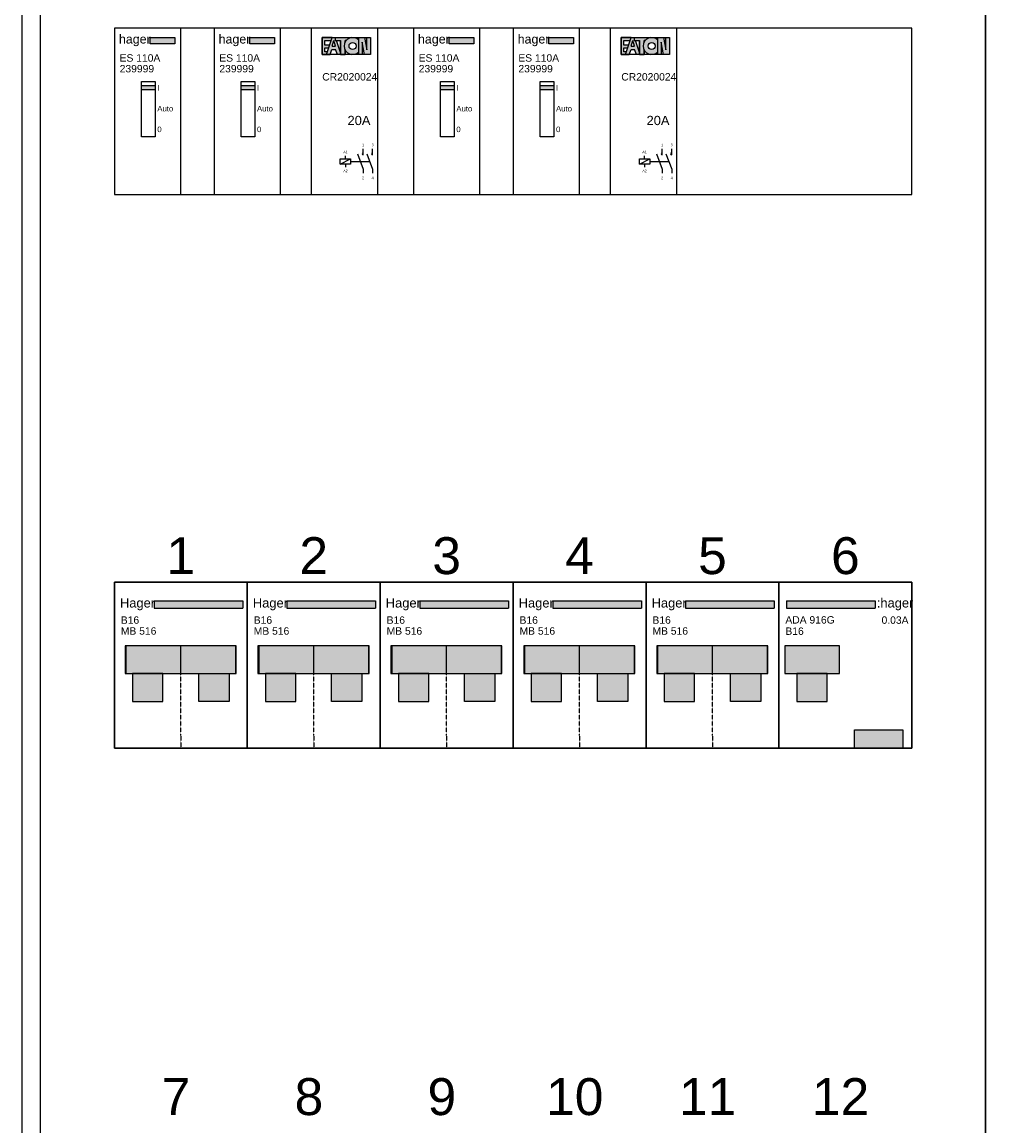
# Model space of a CAD drawing. Header units: millimetres. Extents: x -30480 to 214890, y -181324 to 108676.
# Tile 37 of 48: x -28987 to -26325, y 35791 to 38780. Entities that reach past the tile are written whole.
import ezdxf
from ezdxf.enums import TextEntityAlignment as Align

# ---------------------------------------------------------------- set-up
doc = ezdxf.new("R2010")
doc.units = ezdxf.units.MM
doc.header["$LTSCALE"] = 100
doc.linetypes.add('DASHED2', pattern=[0.375, 0.25, -0.125])
doc.linetypes.add('HIDDEN', pattern=[9.525, 6.35, -3.175])
doc.layers.add('EL$6----', color=7, linetype='Continuous')
doc.styles.add('Arial', font='arial.ttf')
doc.styles.add('BURO-012', font='BUROFONT.shx', dxfattribs={"height": 1.2})

# ---------------------------------------------------------------- blocks, each defined once
blk = doc.blocks.new('Hager 1P+N')
blk.add_hatch(color=256).paths.add_polyline_path([(347.5, -50.9), (107.4, -50.9), (107.4, -70.9), (347.5, -70.9)], flags=17)
for color, points in [(160, [(107.4, -50.9), (107.4, -70.9), (347.5, -70.9), (347.5, -50.9)]), (8, [(29, -247.8), (328.9, -247.8), (328.9, -172.7), (29, -172.7)]), (8, [(49.3, -323.6), (131.5, -323.6), (131.5, -247.8), (49.3, -247.8)]), (8, [(310.7, -323.6), (228.5, -323.6), (228.5, -247.8), (310.7, -247.8)])]:
    blk.add_hatch(color=color).paths.add_polyline_path(points)
at = {"color": 0}
for p, q in [((107.4, -50.9), (347.5, -50.9)), ((107.4, -50.9), (107.4, -70.9)), ((347.5, -50.9), (347.5, -70.9)), ((107.4, -70.9), (347.5, -70.9)), ((180, -247.5), (180, -172.7)), ((180, -247.5), (180, -172.7))]:
    blk.add_line(p, q, dxfattribs=at)
at = {"color": 0, "linetype": 'HIDDEN', "ltscale": 0.001}
blk.add_line((180, -415), (180, -183.9), dxfattribs=at)
at = {"color": 0}
blk.add_lwpolyline([(0, 0), (0, -450), (360, -450), (360, 0), (0, 0)], dxfattribs=at)
for points in [[(29, -247.8), (328.9, -247.8), (328.9, -172.7), (29, -172.7)], [(31.1, -247.8), (329.9, -247.8), (329.9, -172.7), (31.1, -172.7)], [(49.3, -323.6), (131.5, -323.6), (131.5, -247.8), (49.3, -247.8)], [(49.3, -323.6), (131.5, -323.6), (131.5, -247.8), (49.3, -247.8)], [(310.7, -323.6), (228.5, -323.6), (228.5, -247.8), (310.7, -247.8)], [(310.7, -323.6), (228.5, -323.6), (228.5, -247.8), (310.7, -247.8)]]:
    blk.add_lwpolyline(points, close=True, dxfattribs=at)
at = {"color": 0, "linetype": 'HIDDEN', "ltscale": 0.001}
blk.add_lwpolyline([(180, -415), (180, -450)], dxfattribs=at)
at = {"style": 'Arial'}
blk.add_text('Hager', height=25, dxfattribs=at).set_placement((15.1, -68.7))
for tag, p in [('VERMOGEN', (17.5, -112.7)), ('TYPE', (17.5, -142.2))]:
    blk.add_attdef(tag, p, '', height=20, dxfattribs=at)
blk = doc.blocks.new('*U12')
blk.add_hatch(color=256).paths.add_polyline_path([(260.5, -50.9), (20.4, -50.9), (20.4, -70.9), (260.5, -70.9)], flags=17)
for color, points in [(160, [(20.4, -50.9), (20.4, -70.9), (260.5, -70.9), (260.5, -50.9)]), (8, [(16.1, -247.8), (163.9, -247.8), (163.9, -172.7), (16.1, -172.7)]), (8, [(48.9, -323.6), (131.1, -323.6), (131.1, -247.8), (48.9, -247.8)])]:
    blk.add_hatch(color=color).paths.add_polyline_path(points)
h = blk.add_hatch(color=160)
h.dxf.hatch_style = 1
h.paths.add_polyline_path([(205, -400), (205, -450), (336, -450), (336, -400)])
at = {"color": 0}
for p, q in [((20.4, -50.9), (260.5, -50.9)), ((20.4, -50.9), (20.4, -70.9)), ((260.5, -50.9), (260.5, -70.9)), ((20.4, -70.9), (260.5, -70.9))]:
    blk.add_line(p, q, dxfattribs=at)
blk.add_lwpolyline([(0, 0), (0, -450), (360, -450), (360, 0), (0, 0)], dxfattribs=at)
for points in [[(16.1, -247.8), (163.9, -247.8), (163.9, -172.7), (16.1, -172.7)], [(48.9, -323.6), (131.1, -323.6), (131.1, -247.8), (48.9, -247.8)], [(48.9, -323.6), (131.1, -323.6), (131.1, -247.8), (48.9, -247.8)]]:
    blk.add_lwpolyline(points, close=True, dxfattribs=at)
at = {"flags": 128}
blk.add_lwpolyline([(205, -450), (205, -400), (336, -400), (336, -450)], close=True, dxfattribs=at)
at = {"color": 160, "style": 'Arial'}
blk.add_text(':hager', height=25, dxfattribs=at).set_placement((265.1, -68.7))
at = {"style": 'Arial'}
for tag, p in [('TYPE', (17.5, -112.2)), ('VERMOGEN', (17.5, -142.7))]:
    blk.add_attdef(tag, p, '', height=20, dxfattribs=at)
blk.add_attdef('UITSCHAKELWAARDE', text='', height=20, dxfattribs=at).set_placement((351, -112.8), align=Align.RIGHT)
blk = doc.blocks.new('*U139')
h = blk.add_hatch(color=160)
h.dxf.hatch_style = 1
h.paths.add_polyline_path([(163.9, -42), (97, -42), (97, -25), (163.9, -25)])
h = blk.add_hatch(color=256)
h.dxf.hatch_style = 1
h.paths.add_polyline_path([(110.7, -155.5), (73.2, -155.5), (73.2, -166.8), (110.7, -166.8)])
at = {"color": 0}
blk.add_lwpolyline([(0, 0), (0, -450), (180, -450), (180, 0), (0, 0)], dxfattribs=at)
blk.add_lwpolyline([(163.9, -42), (97, -42), (97, -25), (163.9, -25)], close=True)
at = {"flags": 128}
blk.add_lwpolyline([(73.2, -144.3), (110.7, -144.3), (110.7, -294.3), (73.2, -294.3)], close=True, dxfattribs=at)
blk.add_lwpolyline([(73.2, -155.5), (110.7, -155.5), (110.7, -166.8), (73.2, -166.8)], dxfattribs=at)
at = {"color": 160, "style": 'Arial'}
blk.add_text('hager', height=24.12, dxfattribs=at).set_placement((12.3, -41.6))
at = {"style": 'Arial'}
for s, height, p in [('239999', 20, (14.4, -119.7)), ('I', 15, (116.3, -169)), ('Auto', 15, (116.3, -225.3)), ('0', 15, (116.3, -281.5))]:
    blk.add_text(s, height=height, dxfattribs=at).set_placement(p)
blk.add_attdef('TYPENUMMER', (14.2, -90.6), '', height=20, dxfattribs=at)
blk = doc.blocks.new('*U138')
h = blk.add_hatch(color=160)
h.dxf.hatch_style = 1
h.paths.add_polyline_path([(163.9, -42), (97, -42), (97, -25), (163.9, -25)])
h = blk.add_hatch(color=256)
h.dxf.hatch_style = 1
h.paths.add_polyline_path([(110.7, -155.5), (73.2, -155.5), (73.2, -166.8), (110.7, -166.8)])
at = {"color": 0}
blk.add_lwpolyline([(0, 0), (0, -450), (180, -450), (180, 0), (0, 0)], dxfattribs=at)
blk.add_lwpolyline([(163.9, -42), (97, -42), (97, -25), (163.9, -25)], close=True)
at = {"flags": 128}
blk.add_lwpolyline([(73.2, -144.3), (110.7, -144.3), (110.7, -294.3), (73.2, -294.3)], close=True, dxfattribs=at)
blk.add_lwpolyline([(73.2, -155.5), (110.7, -155.5), (110.7, -166.8), (73.2, -166.8)], dxfattribs=at)
at = {"color": 160, "style": 'Arial'}
blk.add_text('hager', height=24.12, dxfattribs=at).set_placement((12.3, -41.6))
at = {"style": 'Arial'}
for s, height, p in [('239999', 20, (14.4, -119.7)), ('I', 15, (116.3, -169)), ('Auto', 15, (116.3, -225.3)), ('0', 15, (116.3, -281.5))]:
    blk.add_text(s, height=height, dxfattribs=at).set_placement(p)
blk.add_attdef('TYPENUMMER', (14.2, -90.6), '', height=20, dxfattribs=at)
blk = doc.blocks.new('Eaton Relais')
for points in [[(56.3, -26), (56.3, -25.3), (29.7, -25.3), (29.7, -71.2), (41.5, -71.2), (43.7, -64.4), (36.8, -64.4), (36.8, -52.8), (47.5, -52.8), (49.6, -46.4), (36.8, -46.4), (36.8, -33.6), (53.8, -33.6)], [(106, -26.1), (106, -25.3), (64.4, -25.3), (64.4, -33.6), (78.8, -33.6), (78.8, -71.2), (91.6, -71.2), (91.6, -59, -0.247607), (91.6, -37.5), (91.6, -33.6), (94.2, -33.6, -0.156025)], [(150.7, -58.9), (144.4, -25.3), (128.4, -25.3), (128.4, -71.2), (138, -71.2), (138, -37.6), (144.3, -71.2), (160.3, -71.2), (160.3, -25.3), (150.7, -25.3)]]:
    blk.add_hatch(color=160).paths.add_polyline_path(points)
h = blk.add_hatch(color=256)
h.paths.add_polyline_path([(68.1, -33.6), (64.4, -33.6), (64.4, -25.3), (56.5, -25.3), (41.5, -71.2), (51.1, -71.2), (56.1, -58), (65.7, -58), (70.8, -71.2), (78.8, -71.2), (78.8, -66.3)])
h.paths.add_polyline_path([(65.4, -48.6), (56.5, -48.6), (60.9, -33.6)], flags=16)
h = blk.add_hatch(color=256)
h.paths.add_polyline_path([(128.4, -64.1), (128.4, -32.4, 2.489681)])
h.paths.add_polyline_path([(102.3, -48.3, -1), (121.5, -48.3, -1)], flags=16)
at = {"color": 0}
blk.add_lwpolyline([(0, 0), (0, -450), (180, -450), (180, 0), (0, 0)], dxfattribs=at)
for points in [[(29.7, -25.3), (29.7, -71.2), (41.5, -71.2)], [(56.3, -26), (56.3, -25.3), (29.7, -25.3)], [(41.5, -71.2), (56.5, -25.3)], [(56.5, -25.3), (65.5, -25.3)], [(64.4, -25.3), (64.4, -33.6), (78.8, -33.6), (78.8, -71.2), (91.6, -71.2), (91.6, -59)], [(64.4, -25.3), (106, -25.3)], [(106, -25.3), (106, -26.1)], [(128.4, -71.2), (128.4, -25.3), (144.4, -25.3)], [(144.3, -71.2), (138, -37.6), (138, -71.2), (128.4, -71.2), (128.4, -25.3)], [(160.3, -25.3), (160.3, -71.2), (144.3, -71.2)], [(144.4, -25.3), (150.7, -58.9), (150.7, -25.3), (160.3, -25.3), (160.3, -71.2)], [(49.6, -46.4), (36.8, -46.4), (36.8, -33.6), (53.8, -33.6)], [(43.7, -64.4), (36.8, -64.4), (36.8, -52.8), (47.5, -52.8)], [(41.5, -71.2), (51.1, -71.2), (56.1, -58), (65.7, -58)], [(56.5, -48.6), (60.9, -33.6)], [(56.5, -48.6), (65.4, -48.6)], [(65.4, -48.6), (60.9, -33.6)], [(80.4, -71.2), (70.8, -71.2), (65.7, -58), (65.7, -58)], [(78.8, -66.3), (68.1, -33.6)], [(91.6, -59), (91.6, -71.2), (78.8, -71.2), (78.8, -33.6)], [(91.6, -37.5), (91.6, -33.6)], [(94.2, -33.6), (91.6, -33.6), (91.6, -37.5)]]:
    blk.add_lwpolyline(points)
blk.add_lwpolyline([(29.7, -25.3), (160.3, -25.3), (160.3, -71.2), (29.7, -71.2)], close=True)
at = {"flags": 128}
for points in [[(140.4, -343.3), (140.4, -326.7)], [(166.2, -343.3), (166.2, -326.7)], [(78.7, -368.2), (106.7, -354.2)], [(92.7, -354.2), (92.7, -345.5)], [(124.9, -340.5), (140.4, -381.8), (140.4, -392.3)], [(150.7, -340.5), (166.2, -381.8), (166.2, -392.3)], [(92.7, -368.2), (92.7, -376.2)]]:
    blk.add_lwpolyline(points, dxfattribs=at)
blk.add_lwpolyline([(78.7, -354.2), (106.7, -354.2), (106.7, -368.2), (78.7, -368.2)], close=True, dxfattribs=at)
at = {"linetype": 'DASHED2', "ltscale": 10, "flags": 128}
blk.add_lwpolyline([(106.7, -361.2), (158.4, -361.2)], dxfattribs=at)
blk.add_circle((111.9, -48.3), 9.6)
for centre, radius, start, end in [((111.9, -48.3), 22.9, 43.7665, 316.2335), ((140.4, -340.5), 2.8, 90, 270), ((166.2, -340.5), 2.8, 90, 270)]:
    blk.add_arc(centre, radius, start, end)
at = {"char_height": 7, "attachment_point": 8, "style": 'BURO-012'}
for s, insert in [('1', (140.4, -319.7)), ('3', (166.2, -319.7)), ('A1', (92.7, -338.5)), ('A2', (92.7, -390)), ('2', (140.4, -408.9)), ('4', (166.2, -408.9))]:
    blk.add_mtext_dynamic_manual_height_columns(s, width=8.195, gutter_width=6, heights=[0], dxfattribs=dict(at, insert=insert))
at = {"style": 'Arial'}
blk.add_attdef('TYPE', (29.7, -141.7), '', height=20, dxfattribs=at)
blk.add_attdef('AMPERE', text='', height=25, dxfattribs=at).set_placement((160.3, -262.4), align=Align.RIGHT)

msp = doc.modelspace()

# ---------------------------------------------------------------- linework, layer by layer
at = {"layer": 'EL$6----'}
for points in [[(-28987.3, 41604.4), (-23767.3, 41604.4), (-23767.3, 32305.7), (-28987.3, 32305.7)], [(-28937.3, 39288.6), (-26377.3, 39288.6), (-26377.3, 33288.6), (-28937.3, 33288.6)], [(-26377.3, 39288.6), (-23817.3, 39288.6), (-23817.3, 33288.6), (-26377.3, 33288.6)]]:
    msp.add_lwpolyline(points, close=True, dxfattribs=at)
at = {"layer": 'EL$6----', "ltscale": 0.2}
for points in [[(-26577.3, 38763.6), (-28737.3, 38763.6), (-28737.3, 38313.6), (-26577.3, 38313.6)], [(-26577.3, 36813.6), (-28737.3, 36813.6), (-28737.3, 37263.6), (-26577.3, 37263.6)]]:
    msp.add_lwpolyline(points, close=True, dxfattribs=at)

# ---------------------------------------------------------------- block references
at = {"layer": 'EL$6----'}
for name, p, values in [('*U139', (-28737.3, 38763.6), {'TYPENUMMER': 'ES 110A'}), ('*U139', (-28467.3, 38763.6), {'TYPENUMMER': 'ES 110A'}), ('Eaton Relais', (-28204, 38763.6), {'TYPE': 'CR2020024', 'AMPERE': '20A'}), ('*U138', (-27927.3, 38763.6), {'TYPENUMMER': 'ES 110A'}), ('*U139', (-27657.3, 38763.6), {'TYPENUMMER': 'ES 110A'}), ('Eaton Relais', (-27394, 38763.6), {'TYPE': 'CR2020024', 'AMPERE': '20A'}), ('Hager 1P+N', (-28737.3, 37263.6), {'TYPE': 'MB 516', 'VERMOGEN': 'B16'}), ('Hager 1P+N', (-28377.3, 37263.6), {'TYPE': 'MB 516', 'VERMOGEN': 'B16'}), ('Hager 1P+N', (-28017.3, 37263.6), {'TYPE': 'MB 516', 'VERMOGEN': 'B16'}), ('Hager 1P+N', (-27657.3, 37263.6), {'TYPE': 'MB 516', 'VERMOGEN': 'B16'}), ('Hager 1P+N', (-27297.3, 37263.6), {'TYPE': 'MB 516', 'VERMOGEN': 'B16'}), ('*U12', (-26937.3, 37263.6), {'TYPE': 'ADA 916G', 'VERMOGEN': 'B16', 'UITSCHAKELWAARDE': '0.03A'})]:
    msp.add_blockref(name, p, dxfattribs=at).add_auto_attribs(values)

# ---------------------------------------------------------------- texts
at = {"layer": 'EL$6----', "style": 'Arial'}
for s, p in [('1', (-28557.3, 37335.3)), ('2', (-28197.3, 37335.3)), ('3', (-27837.3, 37335.3)), ('4', (-27477.3, 37335.3)), ('5', (-27117.3, 37335.3)), ('6', (-26757.3, 37335.3)), ('7', (-28570.3, 35870.5)), ('8', (-28210.3, 35870.5)), ('9', (-27850.3, 35870.5)), ('10', (-27490.3, 35870.5)), ('11', (-27130.3, 35870.5)), ('12', (-26770.3, 35870.5))]:
    msp.add_text(s, height=100, dxfattribs=at).set_placement(p, align=Align.MIDDLE_CENTER)

doc.saveas('drawing.dxf')
